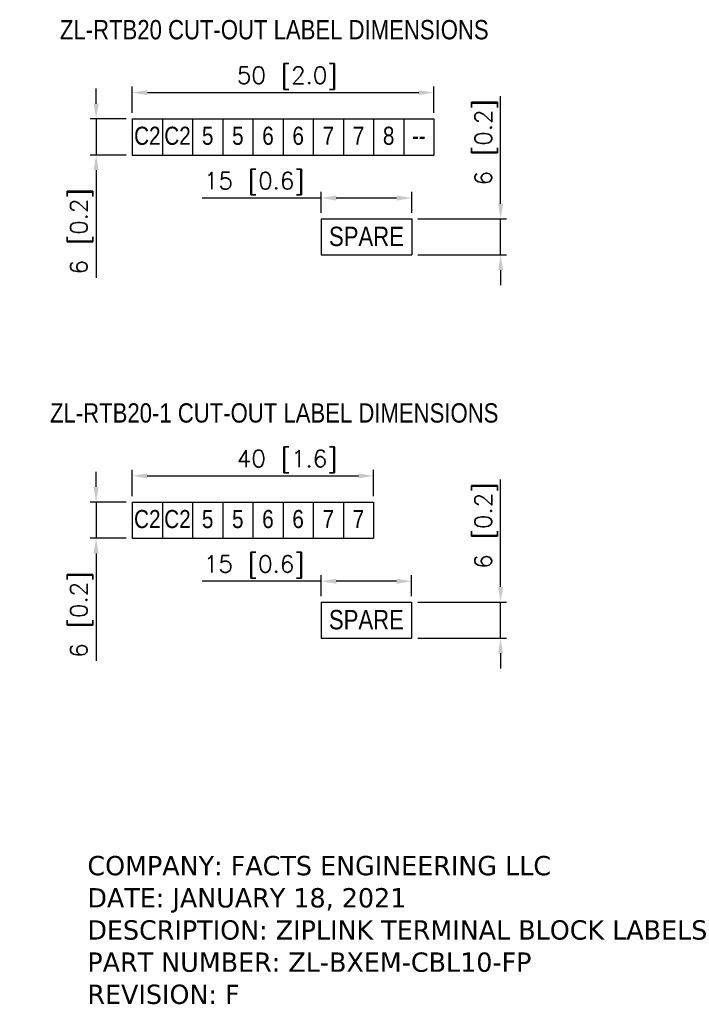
# Model space of a CAD drawing. Extents: x 104 to 429, y -181 to 40.
# Tile 16 of 16: x 318 to 429, y -175 to -12. Entities that reach past the tile are written whole.
import ezdxf

# ---------------------------------------------------------------- set-up
doc = ezdxf.new("R2010")
doc.units = 0
doc.layers.get('DEFPOINTS').update_dxf_attribs({"linetype": 'CONTINUOUS'})
doc.layers.add('TEXT', color=7, linetype='CONTINUOUS')
doc.styles.add('MX_NOTE_STANDARD', font='txt.shx', dxfattribs={"bigfont": 'extfont.shx'})
doc.dimstyles.new('MXDIMSTYLE', dxfattribs={"dimtxt": 2.8, "dimasz": 2.5, "dimexe": 1, "dimexo": 1, "dimgap": 1, "dimtad": 1, "dimdec": 4, "dimdsep": 46, "dimtxsty": 'MX_NOTE_STANDARD', "dimcen": 2.5, "dimadec": 0, "dimazin": 0, "dimtfac": 1, "dimtdec": 4, "dimtmove": 0, "dimatfit": 3, "dimfxl": 0, "dimtolj": 1, "dimtzin": 0, "dimarcsym": 0})

# ---------------------------------------------------------------- blocks, each defined once
blk = doc.blocks.new('*D12')
at = {"layer": 'DEFPOINTS', "color": 0, "linetype": 'Continuous'}
for p in [(336.95, -28.18), (330.96, -34.18), (336.95, -34.18)]:
    blk.add_point(p, dxfattribs=at)
at = {"layer": 'TEXT', "color": 0, "linetype": 'Continuous', "lineweight": -2}
for p, q in [((330.96, -25.68), (330.96, -23.18)), ((335.95, -28.18), (329.96, -28.18)), ((330.96, -28.18), (330.96, -34.18)), ((335.95, -34.18), (329.96, -34.18)), ((330.96, -36.68), (330.96, -54.52))]:
    blk.add_line(p, q, dxfattribs=at)
at = {"layer": 'TEXT', "color": 0, "linetype": 'Continuous'}
for points in [[(330.54, -25.68), (331.38, -25.68), (330.96, -28.18)], [(330.54, -36.68), (331.38, -36.68), (330.96, -34.18)]]:
    blk.add_solid(points, dxfattribs=at)
at = {"layer": 'TEXT', "color": 0, "linetype": 'Continuous', "insert": (328.56, -46.85), "char_height": 2.8, "attachment_point": 5, "rotation": 90, "style": 'MX_NOTE_STANDARD'}
blk.add_mtext('\\A1;6 [0.2]', dxfattribs=at)
blk = doc.blocks.new('*D13')
at = {"layer": 'DEFPOINTS', "color": 0, "linetype": 'Continuous'}
for p in [(368.27, -41.31), (368.27, -44.76), (383.27, -44.76)]:
    blk.add_point(p, dxfattribs=at)
at = {"layer": 'TEXT', "color": 0, "linetype": 'Continuous', "lineweight": -2}
for p, q in [((368.27, -43.76), (368.27, -40.31)), ((383.27, -43.76), (383.27, -40.31)), ((368.27, -41.31), (348.56, -41.31)), ((380.77, -41.31), (370.77, -41.31))]:
    blk.add_line(p, q, dxfattribs=at)
at = {"layer": 'TEXT', "color": 0, "linetype": 'Continuous'}
for points in [[(370.77, -40.89), (370.77, -41.73), (368.27, -41.31)], [(380.77, -40.89), (380.77, -41.73), (383.27, -41.31)]]:
    blk.add_solid(points, dxfattribs=at)
at = {"layer": 'TEXT', "color": 0, "linetype": 'Continuous', "insert": (357.17, -38.91), "char_height": 2.8, "attachment_point": 5, "style": 'MX_NOTE_STANDARD'}
blk.add_mtext('\\A1;15 [0.6]', dxfattribs=at)
blk = doc.blocks.new('*D14')
at = {"layer": 'DEFPOINTS', "color": 0, "linetype": 'Continuous'}
for p in [(386.95, -23.83), (336.95, -28.18), (386.95, -28.18)]:
    blk.add_point(p, dxfattribs=at)
at = {"layer": 'TEXT', "color": 0, "linetype": 'Continuous', "lineweight": -2}
for p, q in [((336.95, -27.18), (336.95, -22.83)), ((386.95, -27.18), (386.95, -22.83)), ((339.45, -23.83), (384.45, -23.83))]:
    blk.add_line(p, q, dxfattribs=at)
at = {"layer": 'TEXT', "color": 0, "linetype": 'Continuous'}
for points in [[(339.45, -23.42), (339.45, -24.25), (336.95, -23.83)], [(384.45, -23.42), (384.45, -24.25), (386.95, -23.83)]]:
    blk.add_solid(points, dxfattribs=at)
at = {"layer": 'TEXT', "color": 0, "linetype": 'Continuous', "insert": (362.63, -21.43), "char_height": 2.8, "attachment_point": 5, "style": 'MX_NOTE_STANDARD'}
blk.add_mtext('\\A1;50 [2.0]', dxfattribs=at)
blk = doc.blocks.new('*D15')
at = {"layer": 'DEFPOINTS', "color": 0, "linetype": 'Continuous'}
for p in [(383.27, -44.76), (398.01, -44.76), (383.27, -50.76)]:
    blk.add_point(p, dxfattribs=at)
at = {"layer": 'TEXT', "color": 0, "linetype": 'Continuous', "lineweight": -2}
for p, q in [((398.01, -42.26), (398.01, -24.42)), ((384.27, -44.76), (399.01, -44.76)), ((398.01, -50.76), (398.01, -44.76)), ((384.27, -50.76), (399.01, -50.76)), ((398.01, -53.26), (398.01, -55.76))]:
    blk.add_line(p, q, dxfattribs=at)
at = {"layer": 'TEXT', "color": 0, "linetype": 'Continuous'}
for points in [[(397.6, -42.26), (398.43, -42.26), (398.01, -44.76)], [(397.6, -53.26), (398.43, -53.26), (398.01, -50.76)]]:
    blk.add_solid(points, dxfattribs=at)
at = {"layer": 'TEXT', "color": 0, "linetype": 'Continuous', "insert": (395.61, -32.09), "char_height": 2.8, "attachment_point": 5, "rotation": 90, "style": 'MX_NOTE_STANDARD'}
blk.add_mtext('\\A1;6 [0.2]', dxfattribs=at)
blk = doc.blocks.new('*D21')
at = {"layer": 'DEFPOINTS', "color": 0, "linetype": 'Continuous'}
for p in [(336.94, -91.73), (330.95, -97.73), (336.94, -97.73)]:
    blk.add_point(p, dxfattribs=at)
at = {"layer": 'TEXT', "color": 0, "linetype": 'Continuous', "lineweight": -2}
for p, q in [((330.95, -89.23), (330.95, -86.73)), ((335.94, -91.73), (329.95, -91.73)), ((330.95, -91.73), (330.95, -97.73)), ((335.94, -97.73), (329.95, -97.73)), ((330.95, -100.23), (330.95, -118.08))]:
    blk.add_line(p, q, dxfattribs=at)
at = {"layer": 'TEXT', "color": 0, "linetype": 'Continuous'}
for points in [[(330.53, -89.23), (331.37, -89.23), (330.95, -91.73)], [(330.53, -100.23), (331.37, -100.23), (330.95, -97.73)]]:
    blk.add_solid(points, dxfattribs=at)
at = {"layer": 'TEXT', "color": 0, "linetype": 'Continuous', "insert": (328.55, -110.4), "char_height": 2.8, "attachment_point": 5, "rotation": 90, "style": 'MX_NOTE_STANDARD'}
blk.add_mtext('\\A1;6 [0.2]', dxfattribs=at)
blk = doc.blocks.new('*D22')
at = {"layer": 'DEFPOINTS', "color": 0, "linetype": 'Continuous'}
for p in [(368.26, -104.86), (368.26, -108.31), (383.26, -108.31)]:
    blk.add_point(p, dxfattribs=at)
at = {"layer": 'TEXT', "color": 0, "linetype": 'Continuous', "lineweight": -2}
for p, q in [((368.26, -107.31), (368.26, -103.86)), ((383.26, -107.31), (383.26, -103.86)), ((368.26, -104.86), (348.55, -104.86)), ((380.76, -104.86), (370.76, -104.86))]:
    blk.add_line(p, q, dxfattribs=at)
at = {"layer": 'TEXT', "color": 0, "linetype": 'Continuous'}
for points in [[(370.76, -104.44), (370.76, -105.28), (368.26, -104.86)], [(380.76, -104.44), (380.76, -105.28), (383.26, -104.86)]]:
    blk.add_solid(points, dxfattribs=at)
at = {"layer": 'TEXT', "color": 0, "linetype": 'Continuous', "insert": (357.16, -102.46), "char_height": 2.8, "attachment_point": 5, "style": 'MX_NOTE_STANDARD'}
blk.add_mtext('\\A1;15 [0.6]', dxfattribs=at)
blk = doc.blocks.new('*D23')
at = {"layer": 'DEFPOINTS', "color": 0, "linetype": 'Continuous'}
for p in [(376.94, -87.39), (336.94, -91.73), (376.94, -91.73)]:
    blk.add_point(p, dxfattribs=at)
at = {"layer": 'TEXT', "color": 0, "linetype": 'Continuous', "lineweight": -2}
for p, q in [((336.94, -90.73), (336.94, -86.39)), ((376.94, -90.73), (376.94, -86.39)), ((339.44, -87.39), (374.44, -87.39))]:
    blk.add_line(p, q, dxfattribs=at)
at = {"layer": 'TEXT', "color": 0, "linetype": 'Continuous'}
for points in [[(339.44, -86.97), (339.44, -87.8), (336.94, -87.39)], [(374.44, -86.97), (374.44, -87.8), (376.94, -87.39)]]:
    blk.add_solid(points, dxfattribs=at)
at = {"layer": 'TEXT', "color": 0, "linetype": 'Continuous', "insert": (362.62, -84.99), "char_height": 2.8, "attachment_point": 5, "style": 'MX_NOTE_STANDARD'}
blk.add_mtext('\\A1;40 [1.6]', dxfattribs=at)
blk = doc.blocks.new('*D24')
at = {"layer": 'DEFPOINTS', "color": 0, "linetype": 'Continuous'}
for p in [(383.26, -108.31), (398, -108.31), (383.26, -114.31)]:
    blk.add_point(p, dxfattribs=at)
at = {"layer": 'TEXT', "color": 0, "linetype": 'Continuous', "lineweight": -2}
for p, q in [((398, -105.81), (398, -87.97)), ((384.26, -108.31), (399, -108.31)), ((398, -114.31), (398, -108.31)), ((384.26, -114.31), (399, -114.31)), ((398, -116.81), (398, -119.31))]:
    blk.add_line(p, q, dxfattribs=at)
at = {"layer": 'TEXT', "color": 0, "linetype": 'Continuous'}
for points in [[(397.59, -105.81), (398.42, -105.81), (398, -108.31)], [(397.59, -116.81), (398.42, -116.81), (398, -114.31)]]:
    blk.add_solid(points, dxfattribs=at)
at = {"layer": 'TEXT', "color": 0, "linetype": 'Continuous', "insert": (395.6, -95.64), "char_height": 2.8, "attachment_point": 5, "rotation": 90, "style": 'MX_NOTE_STANDARD'}
blk.add_mtext('\\A1;6 [0.2]', dxfattribs=at)

msp = doc.modelspace()

# ---------------------------------------------------------------- linework, layer by layer
at = {"layer": 'TEXT', "linetype": 'Continuous'}
for p, q in [((336.95, -28.18), (386.95, -28.18)), ((336.95, -28.18), (336.95, -34.18)), ((341.95, -28.18), (341.95, -34.18)), ((346.95, -28.18), (346.95, -34.18)), ((351.95, -28.18), (351.95, -34.18)), ((356.95, -28.18), (356.95, -34.18)), ((361.95, -28.18), (361.95, -34.18)), ((366.95, -28.18), (366.95, -34.18)), ((371.95, -28.18), (371.95, -34.18)), ((376.95, -28.18), (376.95, -34.18)), ((381.95, -28.18), (381.95, -34.18)), ((386.95, -28.18), (386.95, -34.18)), ((336.95, -34.18), (341.95, -34.18)), ((336.95, -34.18), (341.95, -34.18)), ((336.95, -34.18), (341.95, -34.18)), ((341.95, -34.18), (346.95, -34.18)), ((341.95, -34.18), (346.95, -34.18)), ((346.95, -34.18), (351.95, -34.18)), ((346.95, -34.18), (351.95, -34.18)), ((351.95, -34.18), (356.95, -34.18)), ((351.95, -34.18), (356.95, -34.18)), ((356.95, -34.18), (361.95, -34.18)), ((356.95, -34.18), (361.95, -34.18)), ((361.95, -34.18), (366.95, -34.18)), ((361.95, -34.18), (366.95, -34.18)), ((366.95, -34.18), (371.95, -34.18)), ((366.95, -34.18), (371.95, -34.18)), ((371.95, -34.18), (376.95, -34.18)), ((371.95, -34.18), (376.95, -34.18)), ((376.95, -34.18), (381.95, -34.18)), ((376.95, -34.18), (381.95, -34.18)), ((381.95, -34.18), (386.95, -34.18)), ((381.95, -34.18), (386.95, -34.18)), ((368.27, -44.76), (368.27, -50.76)), ((368.27, -44.76), (383.27, -44.76)), ((368.27, -44.76), (373.27, -44.76)), ((373.27, -44.76), (378.27, -44.76)), ((378.27, -44.76), (383.27, -44.76)), ((383.27, -44.76), (383.27, -50.76)), ((383.27, -44.76), (383.27, -50.76)), ((368.27, -50.76), (373.27, -50.76)), ((368.27, -50.76), (373.27, -50.76)), ((373.27, -50.76), (378.27, -50.76)), ((378.27, -50.76), (383.27, -50.76)), ((378.27, -50.76), (383.27, -50.76)), ((336.94, -91.73), (376.94, -91.73)), ((336.94, -91.73), (336.94, -97.73)), ((341.94, -91.73), (341.94, -97.73)), ((346.94, -91.73), (346.94, -97.73)), ((351.94, -91.73), (351.94, -97.73)), ((356.94, -91.73), (356.94, -97.73)), ((361.94, -91.73), (361.94, -97.73)), ((366.94, -91.73), (366.94, -97.73)), ((371.94, -91.73), (371.94, -97.73)), ((376.94, -91.73), (376.94, -97.73)), ((336.94, -97.73), (341.94, -97.73)), ((336.94, -97.73), (341.94, -97.73)), ((336.94, -97.73), (341.94, -97.73)), ((341.94, -97.73), (346.94, -97.73)), ((341.94, -97.73), (346.94, -97.73)), ((346.94, -97.73), (351.94, -97.73)), ((346.94, -97.73), (351.94, -97.73)), ((351.94, -97.73), (356.94, -97.73)), ((351.94, -97.73), (356.94, -97.73)), ((356.94, -97.73), (361.94, -97.73)), ((356.94, -97.73), (361.94, -97.73)), ((361.94, -97.73), (366.94, -97.73)), ((361.94, -97.73), (366.94, -97.73)), ((366.94, -97.73), (371.94, -97.73)), ((366.94, -97.73), (371.94, -97.73)), ((371.94, -97.73), (376.94, -97.73)), ((371.94, -97.73), (376.94, -97.73)), ((368.26, -108.31), (368.26, -114.31)), ((368.26, -108.31), (383.26, -108.31)), ((368.26, -108.31), (373.26, -108.31)), ((373.26, -108.31), (378.26, -108.31)), ((378.26, -108.31), (383.26, -108.31)), ((383.26, -108.31), (383.26, -114.31)), ((383.26, -108.31), (383.26, -114.31)), ((368.26, -114.31), (373.26, -114.31)), ((368.26, -114.31), (373.26, -114.31)), ((373.26, -114.31), (378.26, -114.31)), ((378.26, -114.31), (383.26, -114.31)), ((378.26, -114.31), (383.26, -114.31))]:
    msp.add_line(p, q, dxfattribs=at)

# ---------------------------------------------------------------- texts
at = {"layer": 'TEXT', "linetype": 'Continuous', "attachment_point": 2, "style": 'MX_NOTE_STANDARD'}
for s, insert, char_height, width in [('{\\fArial Narrow|b0|i0|c0|p34;ZL-RTB20 CUT-OUT LABEL DIMENSIONS}', (360.49, -11.8), 3.2, 100), ('\\fArial Narrow|b0|i0|c0|p34;C2', (339.45, -29.49), 3, 5), ('\\fArial Narrow|b0|i0|c0|p34;C2', (344.45, -29.49), 3, 5), ('\\fArial Narrow|b0|i0|c0|p34;5', (349.45, -29.49), 3, 5), ('\\fArial Narrow|b0|i0|c0|p34;5', (354.45, -29.49), 3, 5), ('\\fArial Narrow|b0|i0|c0|p34;6', (359.45, -29.49), 3, 5), ('\\fArial Narrow|b0|i0|c0|p34;6', (364.45, -29.49), 3, 5), ('\\fArial Narrow|b0|i0|c0|p34;7', (369.45, -29.49), 3, 5), ('\\fArial Narrow|b0|i0|c0|p34;7', (374.45, -29.49), 3, 5), ('\\fArial Narrow|b0|i0|c0|p34;8', (379.45, -29.49), 3, 5), ('\\fArial Narrow|b0|i0|c0|p34;--', (384.45, -29.49), 3, 5), ('\\fArial Narrow|b0|i0|c0|p34;SPARE', (375.77, -46.07), 3.2, 5), ('{\\fArial Narrow|b0|i0|c0|p34;ZL-RTB20-1 CUT-OUT LABEL DIMENSIONS}', (360.48, -75.35), 3.2, 100), ('\\fArial Narrow|b0|i0|c0|p34;C2', (339.44, -93.04), 3, 5), ('\\fArial Narrow|b0|i0|c0|p34;C2', (344.44, -93.04), 3, 5), ('\\fArial Narrow|b0|i0|c0|p34;5', (349.44, -93.04), 3, 5), ('\\fArial Narrow|b0|i0|c0|p34;5', (354.44, -93.04), 3, 5), ('\\fArial Narrow|b0|i0|c0|p34;6', (359.44, -93.04), 3, 5), ('\\fArial Narrow|b0|i0|c0|p34;6', (364.44, -93.04), 3, 5), ('\\fArial Narrow|b0|i0|c0|p34;7', (369.44, -93.04), 3, 5), ('\\fArial Narrow|b0|i0|c0|p34;7', (374.44, -93.04), 3, 5), ('\\fArial Narrow|b0|i0|c0|p34;SPARE', (375.76, -109.63), 3.2, 5)]:
    msp.add_mtext(s, dxfattribs=dict(at, insert=insert, char_height=char_height, width=width))
at = {"layer": 'TEXT', "linetype": 'Continuous', "insert": (329.5, -150.41), "char_height": 3.2, "attachment_point": 1, "style": 'MX_NOTE_STANDARD'}
msp.add_mtext('{\\fVerdana|b0|i0|c0|p34;COMPANY: FACTS ENGINEERING LLC\\PDATE: JANUARY 18, 2021\\PDESCRIPTION: ZIPLINK TERMINAL BLOCK LABELS\\PPART NUMBER: ZL-BXEM-CBL10-FP\\PREVISION: F}', dxfattribs=at)

# ---------------------------------------------------------------- dimensions: what is measured, and where the dimension line sits
at = {"layer": 'TEXT', "linetype": 'Continuous'}
for base, p1, p2, picture, middle in [((386.95, -23.83), (336.95, -28.18), (386.95, -28.18), '*D14', (362.63, -23.83)), ((368.27, -41.31), (383.27, -44.76), (368.27, -44.76), '*D13', (357.17, -41.31)), ((376.94, -87.39), (336.94, -91.73), (376.94, -91.73), '*D23', (362.62, -87.39)), ((368.26, -104.86), (383.26, -108.31), (368.26, -108.31), '*D22', (357.16, -104.86))]:
    dim = msp.add_linear_dim(base=base, p1=p1, p2=p2, dimstyle='MXDIMSTYLE', override={"dimdec": 0}, dxfattribs=at)
    dim.commit()
    dim.dimension.update_dxf_attribs({"geometry": picture, "text_midpoint": middle, "dimtype": 160})
for base, p1, p2, picture, middle in [((330.96, -34.18), (336.95, -28.18), (336.95, -34.18), '*D12', (330.96, -46.85)), ((398.01, -44.76), (383.27, -50.76), (383.27, -44.76), '*D15', (398.01, -32.09)), ((330.95, -97.73), (336.94, -91.73), (336.94, -97.73), '*D21', (330.95, -110.4)), ((398, -108.31), (383.26, -114.31), (383.26, -108.31), '*D24', (398, -95.64))]:
    dim = msp.add_linear_dim(base=base, p1=p1, p2=p2, angle=90, dimstyle='MXDIMSTYLE', override={"dimdec": 0}, dxfattribs=at)
    dim.commit()
    dim.dimension.update_dxf_attribs({"geometry": picture, "text_midpoint": middle, "dimtype": 160})

doc.saveas('drawing.dxf')
